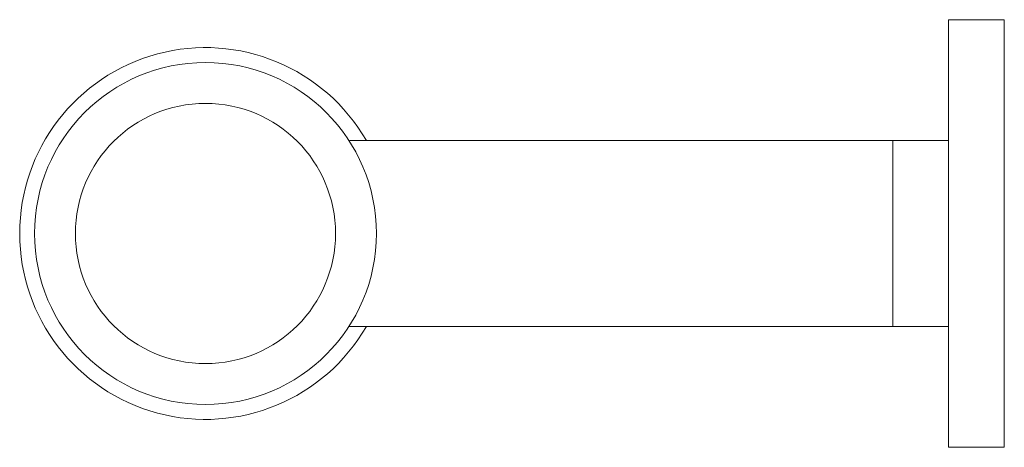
# Paper-space layout '_Right' of a CAD drawing. Header units: millimetres. Extents: x -10 to 43, y -11.5 to 11.5.
import ezdxf

# ---------------------------------------------------------------- set-up
doc = ezdxf.new("R2010")
doc.units = ezdxf.units.MM

psp = doc.layouts.new('_Right')

# ---------------------------------------------------------------- linework, layer by layer
at = {"color": 7, "linetype": 'Continuous', "lineweight": 15}
for p, q in [((43, 11.5), (40, 11.5)), ((40, 11.5), (40, -11.5)), ((43, -11.5), (43, 11.5)), ((40, 5), (7.762, 5)), ((37, -5), (37, 5)), ((7.748, -5), (40, -5)), ((40, -11.5), (43, -11.5))]:
    psp.add_line(p, q, dxfattribs=at)
for radius in [9.2, 7]:
    psp.add_circle((0, 0), radius, dxfattribs=at)
psp.add_arc((0, 0), 10, 30, 330, dxfattribs=at)

doc.saveas('drawing.dxf')
